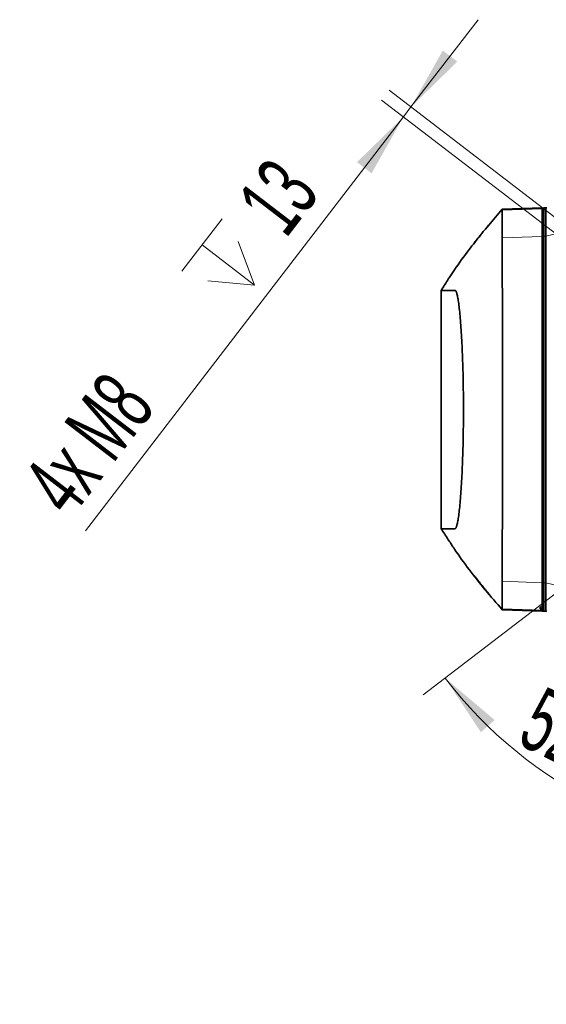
# Model space of a CAD drawing. Header units: millimetres. Extents: x 0 to 12118, y 0 to 8400.
# Tile 2 of 128: x 1380 to 1954, y 1203 to 2278. Entities that reach past the tile are written whole.
import ezdxf

# ---------------------------------------------------------------- set-up
doc = ezdxf.new("R2010")
doc.units = ezdxf.units.MM
doc.header["$LTSCALE"] = 20
doc.styles.add('SLDTEXTSTYLE0', font='TXT', dxfattribs={"width": 0.605})
doc.dimstyles.new('SLDDIMSTYLE10', dxfattribs={"dimtxt": 70, "dimasz": 70, "dimexe": 0, "dimexo": 0.0625, "dimgap": 17.5, "dimtad": 1, "dimdec": 1, "dimlfac": 0.5, "dimrnd": 1e-09, "dimzin": 12, "dimdsep": 46, "dimtxsty": 'SLDTEXTSTYLE0', "dimsah": 1, "dimcen": 0.09, "dimadec": 0, "dimazin": 3, "dimtfac": 1, "dimtmove": 0, "dimatfit": 0, "dimfxl": 1, "dimfrac": 2, "dimtolj": 1, "dimtzin": 12, "dimarcsym": 0})
doc.dimstyles.new('SLDDIMSTYLE14', dxfattribs={"dimtxt": 70, "dimasz": 70, "dimexe": 0, "dimexo": 0.0625, "dimgap": 17.5, "dimtad": 1, "dimdec": 4, "dimlfac": 10, "dimzin": 12, "dimdsep": 46, "dimtxsty": 'SLDTEXTSTYLE0', "dimsah": 1, "dimcen": 0.09, "dimadec": 1, "dimazin": 3, "dimtfac": 1, "dimtofl": 0, "dimtmove": 0, "dimatfit": 3, "dimfxl": 1, "dimfrac": 2, "dimtolj": 1, "dimtzin": 12, "dimarcsym": 0})

# ---------------------------------------------------------------- blocks, each defined once
blk = doc.blocks.new('_D_85')
at = {"color": 7, "linetype": 'Continuous', "lineweight": 0}
for p, q in [((1990.4, 1672.3), (1819.4, 1541)), ((2225, 1607.3), (2225, 1341))]:
    blk.add_line(p, q, dxfattribs=at)
at = {"color": 7, "linetype": 'Continuous', "lineweight": 18}
blk.add_arc((2225, 1852.3), 481.3, 217.5, 270, dxfattribs=at)
for points in [[(1843.2, 1559.3), (1882.2, 1500.3), (1897.2, 1513.6)], [(2225, 1371), (2155.9, 1386), (2154.5, 1366.1)]]:
    blk.add_solid(points, dxfattribs=at)
at = {"color": 7, "linetype": 'Continuous', "lineweight": 18, "insert": (1950.9, 1551.5), "char_height": 70, "attachment_point": 1, "rotation": 333.75, "style": 'SLDTEXTSTYLE0'}
blk.add_mtext('52,5°', dxfattribs=at)
blk = doc.blocks.new('SW_SYMBOL_HOLE_DEPTH')
at = {"color": 0, "linetype": 'Continuous', "lineweight": 18}
for p, q in [((0, 17500), (16000, 17500)), ((8000, 17500), (8000, 1500)), ((2000, 11100), (8000, 1500)), ((14000, 11100), (8000, 1500))]:
    blk.add_line(p, q, dxfattribs=at)
blk = doc.blocks.new('_D_88')
at = {"color": 7, "linetype": 'Continuous', "lineweight": 0}
for p, q in [((1806, 2182.3), (1879.1, 2277.5)), ((2041.3, 2001.8), (1782.2, 2200.6)), ((2033, 1991), (1774, 2189.8)), ((1806, 2182.3), (1797.8, 2171.5)), ((1797.8, 2171.5), (1451.3, 1720))]:
    blk.add_line(p, q, dxfattribs=at)
at = {"color": 7, "linetype": 'Continuous', "lineweight": 18}
for points in [[(1806, 2182.3), (1856.6, 2231.8), (1840.7, 2243.9)], [(1797.8, 2171.5), (1747.2, 2122.1), (1763.1, 2109.9)]]:
    blk.add_solid(points, dxfattribs=at)
at = {"color": 7, "linetype": 'Continuous', "lineweight": 18, "xscale": 0.0045117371, "yscale": 0.0045117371, "zscale": 0.0045117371, "rotation": 52.5}
blk.add_blockref('SW_SYMBOL_HOLE_DEPTH', (1619, 1955.1), dxfattribs=at)
at = {"color": 7, "linetype": 'Continuous', "lineweight": 18, "char_height": 70, "attachment_point": 1, "rotation": 52.5, "style": 'SLDTEXTSTYLE0'}
for s, insert in [('13', (1614.1, 2080.7)), ('4x M8', (1379.5, 1775))]:
    blk.add_mtext(s, dxfattribs=dict(at, insert=insert))

msp = doc.modelspace()

# ---------------------------------------------------------------- linework, layer by layer
at = {"color": 8, "linetype": 'Continuous', "lineweight": 18}
for p, q in [((2148.421978, 2088.965833), (1952.99523, 2041.227377)), ((1905.58332, 2069.599298), (1948.99523, 2071.107)), ((1948.99523, 2071.107), (1950.99523, 2070.985343)), ((1905.317096, 2039.64464), (1948.99523, 2041.161588)), ((1948.99523, 2041.161588), (1950.99523, 2041.039931)), ((1950.99523, 2041.227377), (1952.99523, 2041.227377)), ((1905.317113, 1664.891793), (1948.99523, 1663.374846)), ((1948.99523, 1663.374846), (1950.99523, 1663.496503)), ((1950.99523, 1663.309057), (1952.99523, 1663.309057)), ((2148.421978, 1615.5706), (1952.99523, 1663.309057)), ((1905.557972, 1634.938016), (1948.99523, 1633.429433)), ((1948.99523, 1633.429433), (1950.99523, 1633.551091))]:
    msp.add_line(p, q, dxfattribs=at)
at = {"color": 7, "linetype": 'Continuous', "lineweight": 35}
for p, q in [((1905.593899, 2070.67213), (1887.122263, 2049.142998)), ((1905.610568, 2070.68335), (1948.99523, 2072.198375)), ((1948.99523, 2072.198375), (1948.99523, 2071.107)), ((1948.99523, 2072.198375), (1950.99523, 2072.07605)), ((1948.99523, 2071.107), (1948.99523, 2041.161588)), ((1950.99523, 2072.268217), (1952.99523, 2072.268217)), ((1950.99523, 2072.268217), (1950.99523, 2041.227377)), ((1952.99523, 2072.268217), (1954.036864, 2072.422724)), ((1952.99523, 2041.227377), (1952.99523, 2072.268217)), ((1883.134121, 2044.268217), (1882.746631, 2043.786521)), ((1948.99523, 2041.161588), (1948.99523, 1663.374846)), ((1950.99523, 2041.227377), (1950.99523, 1663.309057)), ((1952.99523, 1663.309057), (1952.99523, 2041.227377)), ((1838.99523, 1722.268217), (1838.99523, 1982.268217)), ((1948.99523, 1663.374846), (1948.99523, 1636.830943)), ((1950.99523, 1663.309057), (1950.99523, 1632.268217)), ((1952.99523, 1632.268217), (1952.99523, 1663.309057)), ((1905.557972, 1634.938016), (1905.667672, 1633.85109)), ((1905.667672, 1633.85109), (1948.99523, 1632.338058)), ((1946.99523, 1636.891718), (1948.99523, 1636.830943)), ((1946.99523, 1636.891718), (1946.99523, 1634.932967)), ((1948.99523, 1634.854822), (1946.99523, 1634.932967)), ((1948.99523, 1636.830943), (1950.99523, 1636.963311)), ((1948.99523, 1636.830943), (1948.99523, 1634.854822)), ((1950.99523, 1634.965769), (1948.99523, 1634.854822)), ((1948.99523, 1634.854822), (1948.99523, 1633.429433)), ((1948.99523, 1633.429433), (1948.99523, 1632.338058)), ((1948.99523, 1632.338058), (1950.99523, 1632.460384)), ((1950.99523, 1632.268217), (1952.99523, 1632.268217)), ((1954.036864, 1632.11371), (1952.99523, 1632.268217))]:
    msp.add_line(p, q, dxfattribs=at)
at = {"color": 7, "linetype": 'Continuous', "lineweight": 35, "flags": 128}
for points in [[(1905.58332, 2069.599298), (1905.528444, 2063.820268), (1905.42439, 2051.73251), (1905.317096, 2039.64464)], [(1838.99523, 1982.268217), (1838.99523, 1982.268217)], [(1838.99523, 1722.268217), (1838.99523, 1722.268217)], [(1905.317113, 1664.891793), (1905.414754, 1653.000298), (1905.484651, 1643.969216), (1905.557972, 1634.938016)]]:
    msp.add_lwpolyline(points, dxfattribs=at)
at = {"color": 7, "linetype": 'Continuous', "lineweight": 35}
for points, knots in [([(1905.581985, 2070.682351), (1905.527226, 2070.680439), (1905.456402, 2070.677966), (1905.683512, 2070.685897), (1905.402062, 2070.676068), (1905.541067, 2070.680922), (1905.610568, 2070.68335)], [0, 0, 0, 0, 0.6302343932, 0.8151166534, 0.9075603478, 1, 1, 1, 1]), ([(1905.610568, 2070.68335), (1905.632085, 2070.672845), (1905.718298, 2070.630754), (1905.641186, 2070.041494), (1905.58332, 2069.599298)], [0, 0, 0, 0, 0.2495757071, 1, 1, 1, 1]), ([(1875.055424, 2034.100693), (1875.038904, 2034.079488), (1874.943683, 2033.957258), (1875.360936, 2034.493175), (1876.259001, 2035.64269), (1877.899091, 2037.729924), (1880.265217, 2040.711079), (1883.324083, 2044.51241), (1886.339783, 2048.203877), (1888.812122, 2051.189863), (1890.309837, 2052.983855), (1891.057479, 2053.875158), (1891.039951, 2053.854242), (1891.033293, 2053.846298)], [0, 0, 0, 0, 0.0157047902, 0.0905258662, 0.166782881, 0.2533244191, 0.3806031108, 0.5096244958, 0.6602481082, 0.7805081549, 0.8741151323, 0.9521846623, 1, 1, 1, 1]), ([(1881.717776, 2042.313662), (1877.602843, 2037.17548), (1867.825575, 2024.966922), (1856.4561, 2009.40438), (1849.607441, 1998.69492), (1847.727793, 1995.755656)], [0, 0, 0, 0, 0.3452361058, 0.8202968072, 1, 1, 1, 1]), ([(1905.317096, 2039.64464), (1905.333288, 2038.784209), (1905.365716, 2037.061085), (1905.412782, 2032.034862), (1905.458779, 2025.070351), (1905.503735, 2015.769162), (1905.547679, 2004.149514), (1905.587543, 1990.628455), (1905.622629, 1975.318327), (1905.653314, 1958.475555), (1905.679758, 1940.303385), (1905.70057, 1920.992373), (1905.715336, 1900.827829), (1905.725864, 1880.052747), (1905.730696, 1858.918248), (1905.728823, 1837.705344), (1905.722142, 1816.669656), (1905.710418, 1796.094487), (1905.692964, 1776.224881), (1905.669651, 1757.300246), (1905.641793, 1739.604118), (1905.610256, 1723.317858), (1905.57303, 1708.637932), (1905.531526, 1695.815322), (1905.487679, 1684.950407), (1905.44339, 1676.792862), (1905.40007, 1671.035635), (1905.35938, 1667.051138), (1905.331193, 1665.611106), (1905.317113, 1664.891793)], [0, 0, 0, 0, 0.0348149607, 0.0697214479, 0.1045364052, 0.1428398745, 0.1812654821, 0.2195689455, 0.2578727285, 0.2962986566, 0.3346024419, 0.3729062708, 0.4113322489, 0.449636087, 0.4879398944, 0.5263658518, 0.5646696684, 0.6029733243, 0.6413991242, 0.6797027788, 0.7180062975, 0.7564319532, 0.7947354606, 0.8330391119, 0.8714649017, 0.9097685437, 0.9398261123, 0.9699424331, 1, 1, 1, 1]), ([(1838.99523, 1982.268217), (1841.225018, 1985.741481), (1844.013127, 1990.084422), (1846.832803, 1994.842619), (1847.425921, 1995.865182), (1847.461859, 1995.92714)], [0, 0, 0, 0, 0.78955132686, 0.98724870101, 1, 1, 1, 1]), ([(1838.99523, 1982.268217), (1839.013187, 1982.268217), (1839.048097, 1982.268217), (1839.318383, 1982.268217), (1839.713519, 1982.268217), (1840.220714, 1982.268218), (1840.810071, 1982.268218), (1841.458054, 1982.268219), (1842.137789, 1982.26822), (1842.827696, 1982.268221), (1843.508557, 1982.268221), (1844.169259, 1982.268223), (1844.774445, 1982.268224), (1845.313455, 1982.268225), (1845.764675, 1982.268226), (1846.062058, 1982.268227), (1846.215891, 1982.268228), (1846.259997, 1982.268228), (1846.303323, 1982.268228), (1846.345859, 1982.268228), (1846.387599, 1982.268228), (1846.613137, 1982.268229), (1847.031427, 1982.26823), (1847.661726, 1982.268231), (1848.315794, 1982.26823), (1848.993629, 1982.268228), (1849.69523, 1982.268224), (1850.494214, 1982.268218), (1851.242593, 1982.268212), (1851.901854, 1982.268209), (1852.348895, 1982.268205), (1852.678376, 1982.268209), (1852.905796, 1982.2682), (1853.080517, 1982.268226), (1853.308061, 1982.268071), (1853.613498, 1982.2691), (1853.961281, 1982.264737), (1854.313491, 1982.27944), (1854.656164, 1982.038684), (1855.005867, 1981.563825), (1855.358593, 1980.849029), (1855.904871, 1979.381259), (1856.644913, 1976.511941), (1857.566878, 1971.34025), (1858.466177, 1964.666527), (1859.328274, 1956.572398), (1860.137177, 1947.159581), (1860.878544, 1936.545929), (1861.538451, 1924.87054), (1862.103747, 1912.268393), (1862.564129, 1898.904996), (1862.909534, 1884.952863), (1863.132321, 1870.581051), (1863.2293, 1855.985173), (1863.197971, 1841.33007), (1863.037976, 1826.818428), (1862.753543, 1812.629613), (1862.350681, 1798.943039), (1861.836969, 1785.937823), (1861.223109, 1773.769086), (1860.521674, 1762.601199), (1859.744612, 1752.574897), (1858.908173, 1743.792707), (1858.025615, 1736.38814), (1857.112768, 1730.44502), (1856.147568, 1725.875623), (1855.144117, 1722.878931), (1854.119763, 1722.104743), (1853.132238, 1722.311868), (1852.177846, 1722.256454), (1851.257519, 1722.271249), (1849.885478, 1722.26603), (1848.562556, 1722.268882), (1847.562122, 1722.268402), (1847.210415, 1722.268362), (1847.114261, 1722.268348), (1847.018673, 1722.268334), (1846.92365, 1722.268319), (1846.829194, 1722.268302), (1846.735303, 1722.268286), (1846.662979, 1722.268269), (1846.588797, 1722.268262), (1846.491245, 1722.268259), (1846.299165, 1722.268254), (1846.001371, 1722.268249), (1845.589204, 1722.268244), (1845.085598, 1722.26824), (1844.503045, 1722.268236), (1843.856656, 1722.268232), (1843.192639, 1722.268229), (1842.528733, 1722.268227), (1841.881435, 1722.268224), (1841.247972, 1722.268222), (1840.648101, 1722.268221), (1840.107111, 1722.268219), (1839.645175, 1722.268218), (1839.287517, 1722.268217), (1839.043032, 1722.268217), (1839.011465, 1722.268217), (1838.99523, 1722.268217)], [0, 0, 0, 0, 0.0277938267, 0.0540319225, 0.0787142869, 0.1018409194, 0.1234118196, 0.1434269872, 0.1618864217, 0.1784672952, 0.193554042, 0.2071466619, 0.2192451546, 0.2286558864, 0.2369095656, 0.2432156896, 0.2439751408, 0.2447192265, 0.2454479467, 0.2461613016, 0.2468592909, 0.2475419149, 0.2574443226, 0.2673467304, 0.2772491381, 0.2871515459, 0.2970539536, 0.3069563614, 0.3198739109, 0.3265890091, 0.3321850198, 0.3366619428, 0.3387760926, 0.3405150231, 0.3430253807, 0.3470119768, 0.3514660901, 0.3553447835, 0.3593393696, 0.3633357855, 0.3673580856, 0.3713786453, 0.3819028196, 0.3923889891, 0.4028526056, 0.4133830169, 0.4238877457, 0.4343435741, 0.4448775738, 0.4553718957, 0.4658339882, 0.4763760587, 0.4868575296, 0.497324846, 0.5078520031, 0.518356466, 0.5288164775, 0.5393472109, 0.549851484, 0.56030833, 0.5708501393, 0.5813309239, 0.5917993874, 0.6023401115, 0.6128257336, 0.6232900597, 0.6350817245, 0.6468043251, 0.6585472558, 0.6702637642, 0.6819802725, 0.693696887, 0.7246288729, 0.7382389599, 0.7397666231, 0.7412942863, 0.7428219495, 0.7443496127, 0.7458772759, 0.747404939, 0.7489326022, 0.7494289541, 0.7510625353, 0.7537629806, 0.7590231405, 0.7661799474, 0.775233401, 0.7861835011, 0.7990302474, 0.8137736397, 0.8285947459, 0.8449385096, 0.8628049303, 0.8821940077, 0.9031057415, 0.9251261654, 0.9486153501, 0.9735732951, 1, 1, 1, 1]), ([(1846.857398, 1709.784738), (1846.78638, 1709.902289), (1844.167788, 1714.236614), (1841.545956, 1718.30762), (1838.99523, 1722.268217)], [0, 0, 0, 0, 0.0271208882, 1, 1, 1, 1]), ([(1847.01266, 1709.885299), (1849.123562, 1706.576496), (1856.152633, 1695.558543), (1869.541926, 1677.383508), (1886.913909, 1655.253245), (1899.354951, 1641.008017), (1905.593899, 1633.864304)], [0, 0, 0, 0, 0.1223973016, 0.4075696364, 0.7029073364, 1, 1, 1, 1]), ([(1891.191185, 1650.687872), (1891.212877, 1650.662894), (1891.299716, 1650.562901), (1890.829426, 1651.135884), (1889.772406, 1652.42146), (1887.816516, 1654.805886), (1885.06217, 1658.193753), (1881.82923, 1662.217052), (1878.944751, 1665.850875), (1876.826266, 1668.540562), (1875.673376, 1670.003002), (1875.191875, 1670.607965), (1875.291864, 1670.470771), (1875.299782, 1670.459908)], [0, 0, 0, 0, 0.0242415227, 0.0970446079, 0.1726121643, 0.280673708, 0.4173888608, 0.5558482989, 0.7091203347, 0.8163323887, 0.9041309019, 0.9924088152, 1, 1, 1, 1]), ([(1875.497085, 1670.187524), (1875.710315, 1669.907038), (1876.158679, 1669.317256), (1877.614767, 1667.436337), (1879.736779, 1664.731615), (1881.810165, 1662.12756), (1883.011949, 1660.634551), (1883.306826, 1660.268217)], [0, 0, 0, 0, 0.1708017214, 0.359146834, 0.6324708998, 0.9098207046, 1, 1, 1, 1]), ([(1883.306826, 1660.268217), (1884.329551, 1659.00528), (1886.284446, 1656.591229), (1888.712085, 1653.647961), (1890.384808, 1651.638649), (1890.871459, 1651.061216), (1891.091825, 1650.799744)], [0, 0, 0, 0, 0.3122652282, 0.5968818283, 0.8174603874, 1, 1, 1, 1]), ([(1905.667672, 1633.85109), (1905.633908, 1633.852269), (1905.573453, 1633.85438), (1905.583152, 1633.854042), (1905.582316, 1633.854071), (1905.581985, 1633.854082)], [0, 0, 0, 0, 0.4331585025, 0.7755767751, 1, 1, 1, 1])]:
    msp.add_open_spline(points, degree=3, knots=knots, dxfattribs=at)

# ---------------------------------------------------------------- texts
at = {"color": 7, "linetype": 'Continuous', "lineweight": 18, "insert": (2223.416276, 1274.697435), "char_height": 70, "attachment_point": 2, "style": 'SLDTEXTSTYLE0'}
msp.add_mtext('SECTION F-F', dxfattribs=at)

# ---------------------------------------------------------------- dimensions: what is measured, and where the dimension line sits
at = {"color": 7, "linetype": 'Continuous', "lineweight": 18}
dim = msp.add_linear_dim(base=(1797.765457, 2171.521939), p1=(2044.481818, 1999.352242), p2=(2036.202662, 1988.562637), angle=52.5, text='4x M8 {\\fGDT;x}13', dimstyle='SLDDIMSTYLE10', dxfattribs=at)
dim.commit()
dim.dimension.update_dxf_attribs({"geometry": '_D_88', "text_midpoint": (1601.129038, 1915.260368), "dimtype": 160})
dim = msp.add_angular_dim_2l(base=(2012.13719, 1420.634811), line1=((1993.612418, 1674.72194), (2465.182954, 2036.570739)), line2=((2224.99523, 2093.268217), (2224.99523, 1611.268217)), dimstyle='SLDDIMSTYLE14', dxfattribs=at)
dim.commit()
dim.dimension.update_dxf_attribs({"geometry": '_D_85', "text_midpoint": (2012.13719, 1420.634811), "dimtype": 162})

doc.saveas('drawing.dxf')
